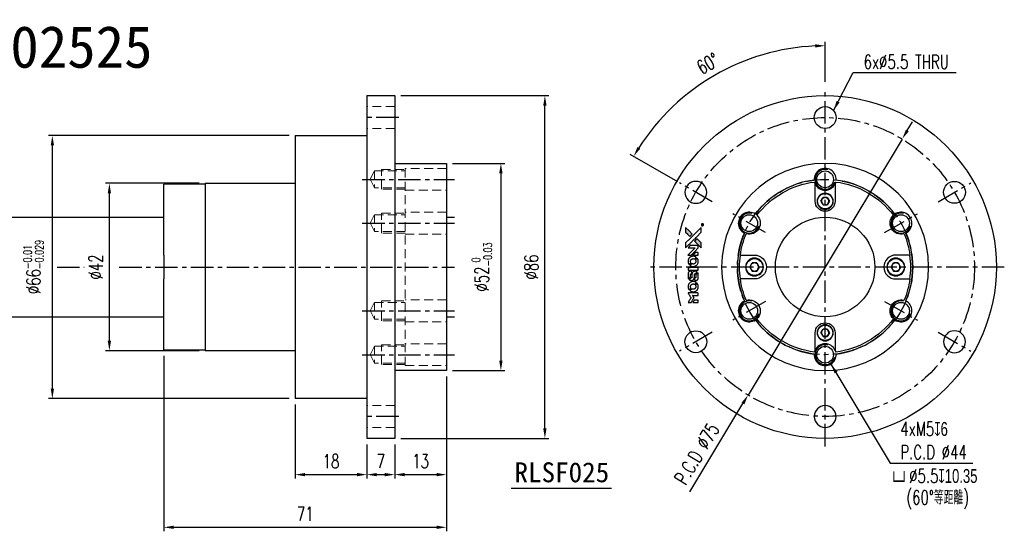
# Model space of a CAD drawing. Header units: millimetres. Extents: x -44 to 445, y -66 to 62.
# Tile 2 of 2: x 198 to 445, y -66 to 62. Entities that reach past the tile are written whole.
import ezdxf
from ezdxf.enums import TextEntityAlignment as Align

# ---------------------------------------------------------------- set-up
doc = ezdxf.new("R2010")
doc.units = ezdxf.units.MM
doc.header["$LTSCALE"] = 1.5
doc.linetypes.add('CENTER', pattern=[2, 1.25, -0.25, 0.25, -0.25])
doc.linetypes.add('DASHED', pattern=[0.75, 0.5, -0.25])
for name, color, linetype in [('CHA', 7, 'Continuous'), ('CL', 1, 'CENTER'), ('DIM', 4, 'Continuous'), ('HID', 2, 'DASHED'), ('OUT', 3, 'Continuous')]:
    doc.layers.add(name, color=color, linetype=linetype)
doc.styles.add('DIM-7', font='SIMPLEX.shx', dxfattribs={"width": 0.7, "bigfont": 'chineset.shx'})
doc.styles.add('T', font='kaiu.ttf')
doc.dimstyles.new('CNS', dxfattribs={"dimtxt": 3.5, "dimasz": 2.5, "dimexe": 1, "dimexo": 1.5, "dimgap": 0.09, "dimtad": 0, "dimdsep": 46, "dimtxsty": 'DIM-7', "dimcen": 0.09, "dimclrd": 1, "dimclre": 1, "dimclrt": 4, "dimadec": 0, "dimazin": 0, "dimtfac": 1, "dimtix": 1, "dimtmove": 2, "dimatfit": 3, "dimfxl": 1, "dimtvp": 0.971429, "dimtolj": 1, "dimarcsym": 0})

# ---------------------------------------------------------------- blocks, each defined once
blk = doc.blocks.new('*D11')
at = {"layer": 'DEFPOINTS', "color": 0}
for p in [(292, 43), (329.71, 43), (292, -43)]:
    blk.add_point(p, dxfattribs=at)
at = {"layer": 'DIM', "color": 0, "lineweight": -2}
for p, q in [((293.5, 43), (330.71, 43)), ((329.71, -40.5), (329.71, 40.5)), ((293.5, -43), (330.71, -43))]:
    blk.add_line(p, q, dxfattribs=at)
at = {"layer": 'DIM', "color": 0}
for points in [[(329.29, 40.5), (330.13, 40.5), (329.71, 43)], [(329.29, -40.5), (330.13, -40.5), (329.71, -43)]]:
    blk.add_solid(points, dxfattribs=at)
at = {"layer": 'DIM', "color": 0, "insert": (326.31, 0), "char_height": 3.5, "attachment_point": 5, "rotation": 90, "style": 'DIM-7'}
blk.add_mtext('\\A1;%%C86', dxfattribs=at)
blk = doc.blocks.new('*D12')
at = {"layer": 'DEFPOINTS', "color": 0}
for p in [(305, -26), (292, -43), (305, -52.09)]:
    blk.add_point(p, dxfattribs=at)
at = {"layer": 'DIM', "color": 0, "lineweight": -2}
for p, q in [((305, -27.5), (305, -53.09)), ((292, -44.5), (292, -53.09)), ((294.5, -52.09), (302.5, -52.09))]:
    blk.add_line(p, q, dxfattribs=at)
at = {"layer": 'DIM', "color": 0}
for points in [[(294.5, -51.67), (294.5, -52.51), (292, -52.09)], [(302.5, -51.67), (302.5, -52.51), (305, -52.09)]]:
    blk.add_solid(points, dxfattribs=at)
at = {"layer": 'DIM', "color": 0, "insert": (298.5, -48.69), "char_height": 3.5, "attachment_point": 5, "style": 'DIM-7'}
blk.add_mtext('\\A1;13', dxfattribs=at)
blk = doc.blocks.new('*D13')
at = {"layer": 'DEFPOINTS', "color": 0}
for p in [(285, -43), (292, -43), (292, -52.09)]:
    blk.add_point(p, dxfattribs=at)
at = {"layer": 'DIM', "color": 0, "lineweight": -2}
for p, q in [((285, -44.5), (285, -53.09)), ((292, -44.5), (292, -53.09)), ((287.5, -52.09), (289.5, -52.09))]:
    blk.add_line(p, q, dxfattribs=at)
at = {"layer": 'DIM', "color": 0}
for points in [[(287.5, -51.67), (287.5, -52.51), (285, -52.09)], [(289.5, -51.67), (289.5, -52.51), (292, -52.09)]]:
    blk.add_solid(points, dxfattribs=at)
at = {"layer": 'DIM', "color": 0, "insert": (288.5, -48.69), "char_height": 3.5, "attachment_point": 5, "style": 'DIM-7'}
blk.add_mtext('\\A1;7', dxfattribs=at)
blk = doc.blocks.new('*D14')
at = {"layer": 'DEFPOINTS', "color": 0}
for p in [(267, -33), (285, -43), (285, -52.09)]:
    blk.add_point(p, dxfattribs=at)
at = {"layer": 'DIM', "color": 0, "lineweight": -2}
for p, q in [((267, -34.5), (267, -53.09)), ((285, -44.5), (285, -53.09)), ((269.5, -52.09), (282.5, -52.09))]:
    blk.add_line(p, q, dxfattribs=at)
at = {"layer": 'DIM', "color": 0}
for points in [[(269.5, -51.67), (269.5, -52.51), (267, -52.09)], [(282.5, -51.67), (282.5, -52.51), (285, -52.09)]]:
    blk.add_solid(points, dxfattribs=at)
at = {"layer": 'DIM', "color": 0, "insert": (276, -48.69), "char_height": 3.5, "attachment_point": 5, "style": 'DIM-7'}
blk.add_mtext('\\A1;18', dxfattribs=at)
blk = doc.blocks.new('*D15')
at = {"layer": 'DEFPOINTS', "color": 0}
for p in [(234, -20.75), (305, -26), (305, -65.31)]:
    blk.add_point(p, dxfattribs=at)
at = {"layer": 'DIM', "color": 0, "lineweight": -2}
for p, q in [((234, -22.25), (234, -66.31)), ((305, -27.5), (305, -66.31)), ((236.5, -65.31), (302.5, -65.31))]:
    blk.add_line(p, q, dxfattribs=at)
at = {"layer": 'DIM', "color": 0}
for points in [[(236.5, -64.89), (236.5, -65.73), (234, -65.31)], [(302.5, -64.89), (302.5, -65.73), (305, -65.31)]]:
    blk.add_solid(points, dxfattribs=at)
at = {"layer": 'DIM', "color": 0, "insert": (269.5, -61.91), "char_height": 3.5, "attachment_point": 5, "style": 'DIM-7'}
blk.add_mtext('\\A1;71', dxfattribs=at)
blk = doc.blocks.new('*D16')
at = {"layer": 'DEFPOINTS', "color": 0}
for p in [(220.33, 21), (244.35, 21), (244.35, -21)]:
    blk.add_point(p, dxfattribs=at)
at = {"layer": 'DIM', "color": 0, "lineweight": -2}
for p, q in [((242.85, 21), (219.33, 21)), ((220.33, -18.5), (220.33, 18.5)), ((242.85, -21), (219.33, -21))]:
    blk.add_line(p, q, dxfattribs=at)
at = {"layer": 'DIM', "color": 0}
for points in [[(219.91, 18.5), (220.74, 18.5), (220.33, 21)], [(219.91, -18.5), (220.74, -18.5), (220.33, -21)]]:
    blk.add_solid(points, dxfattribs=at)
at = {"layer": 'DIM', "color": 0, "insert": (216.93, 0), "char_height": 3.5, "attachment_point": 5, "rotation": 90, "style": 'DIM-7'}
blk.add_mtext('\\A1;%%C42', dxfattribs=at)
blk = doc.blocks.new('*D17')
at = {"layer": 'DEFPOINTS', "color": 0}
for p in [(267, 33), (206, -33), (267, -33)]:
    blk.add_point(p, dxfattribs=at)
at = {"layer": 'DIM', "color": 0, "lineweight": -2}
for p, q in [((265.5, 33), (205, 33)), ((206, 30.5), (206, -30.5)), ((265.5, -33), (205, -33))]:
    blk.add_line(p, q, dxfattribs=at)
at = {"layer": 'DIM', "color": 0}
for points in [[(205.59, 30.5), (206.42, 30.5), (206, 33)], [(205.59, -30.5), (206.42, -30.5), (206, -33)]]:
    blk.add_solid(points, dxfattribs=at)
at = {"layer": 'DIM', "color": 0, "insert": (201.24, 0), "char_height": 3.5, "attachment_point": 5, "rotation": 90, "style": 'DIM-7'}
blk.add_mtext('\\A1;%%C66{\\H2.1;\\S-0.01^ -0.029;}', dxfattribs=at)
blk = doc.blocks.new('*D18')
at = {"layer": 'DEFPOINTS', "color": 0}
for p in [(305, 26), (305, -26), (318.66, -26)]:
    blk.add_point(p, dxfattribs=at)
at = {"layer": 'DIM', "color": 0, "lineweight": -2}
for p, q in [((306.5, 26), (319.66, 26)), ((318.66, 23.5), (318.66, -23.5)), ((306.5, -26), (319.66, -26))]:
    blk.add_line(p, q, dxfattribs=at)
at = {"layer": 'DIM', "color": 0}
for points in [[(318.24, 23.5), (319.08, 23.5), (318.66, 26)], [(318.24, -23.5), (319.08, -23.5), (318.66, -26)]]:
    blk.add_solid(points, dxfattribs=at)
at = {"layer": 'DIM', "color": 0, "insert": (313.9, 0), "char_height": 3.5, "attachment_point": 5, "rotation": 90, "style": 'DIM-7'}
blk.add_mtext('\\A1;%%C52{\\H2.1;\\S 0^ -0.03;}', dxfattribs=at)
blk = doc.blocks.new('*D21')
at = {"layer": 'DEFPOINTS', "color": 0}
for p in [(419.45, 32.12), (380.74, -32.12)]:
    blk.add_point(p, dxfattribs=at)
at = {"layer": 'DIM', "color": 0, "lineweight": -2}
for p, q in [((420.74, 34.26), (422.03, 36.4)), ((419.45, 32.12), (380.74, -32.12)), ((366.09, -56.44), (379.45, -34.26))]:
    blk.add_line(p, q, dxfattribs=at)
at = {"layer": 'DIM', "color": 0}
for points in [[(420.39, 34.47), (421.1, 34.04), (419.45, 32.12)], [(379.09, -34.04), (379.81, -34.47), (380.74, -32.12)]]:
    blk.add_solid(points, dxfattribs=at)
at = {"layer": 'DIM', "color": 0, "insert": (367.89, -46.86), "char_height": 3.5, "attachment_point": 5, "rotation": 58.9256, "style": 'DIM-7'}
blk.add_mtext('\\A1;P.C.D ∅75', dxfattribs=at)
blk = doc.blocks.new('*D20')
at = {"layer": 'DEFPOINTS', "color": 0}
for p in [(381.1, 52.18), (400.1, 45), (364.37, 20.62), (370.87, 16.87), (400.1, -45)]:
    blk.add_point(p, dxfattribs=at)
at = {"layer": 'DIM', "color": 4, "lineweight": -2}
for p, q in [((400.1, 46.5), (400.1, 56.53)), ((363.07, 21.37), (351.14, 28.27))]:
    blk.add_line(p, q, dxfattribs=at)
blk.add_arc((400.1, 0), 55.53, 92.5795, 147.4205, dxfattribs=at)
at = {"layer": 'DIM', "color": 4}
for points in [[(397.59, 55.89), (397.61, 55.06), (400.1, 55.53)], [(353.66, 29.69), (352.95, 30.12), (352, 27.77)]]:
    blk.add_solid(points, dxfattribs=at)
at = {"layer": 'DIM', "color": 4, "insert": (370.63, 51.04), "char_height": 3.5, "attachment_point": 5, "rotation": 30, "style": 'DIM-7'}
blk.add_mtext('\\A1;60°', dxfattribs=at)
blk = doc.blocks.new('A$C4a83a9b0')
at = {"linetype": 'Continuous'}
h = blk.add_hatch(color=256, dxfattribs=at)
h.dxf.hatch_style = 1
h.paths.add_polyline_path([(3147, 747), (3045, 747), (2943, 747), (2856, 658, 0.000288), (2822, 624, 0.000479), (2794, 596, 0.000013), (2768, 570, 0.197177), (2768, 570, 0.197497), (2768, 569, 0.00004), (2783, 554, 0.000834), (2799, 538, 0.000506), (2818, 519), (2869, 468), (3008, 607)])
h.paths.add_polyline_path([(2670, 271), (2620, 321, 0.000476), (2601, 340, 0.000789), (2584, 357, 0.000035), (2569, 371, 0.19758), (2569, 372, 0.198396), (2569, 371, 0.000019), (2549, 351, 0.000582), (2526, 329, 0.000351), (2500, 303, 0.000108), (2389, 191, 0.000692), (2332, 134, 0.000077), (2294, 95, 0.197527), (2293, 94, 0.410182), (2294, 93, 0.000493), (2314, 93, 0.002424), (2343, 93, 0.000529), (2393, 93), (2493, 93), (2581, 182)])
for points in [[(0, 584), (0, 519), (18, 508, -0.000297), (29, 501, -0.000037), (52, 487, -0.000043), (80, 470, -0.000036), (111, 451, 0.000044), (140, 433, 0.000063), (166, 417, 0.000035), (188, 404, 0.0009), (194, 400), (203, 395), (214, 402, 0.001175), (221, 406, 0.000208), (233, 413, 0.000225), (247, 422, 0.000203), (262, 432, -0.000711), (276, 440, -0.001119), (288, 448, -0.000263), (299, 455, -0.04589), (300, 455, -0.519312), (301, 454, -0.001914), (302, 437, -0.003124), (302, 408, -0.000285), (302, 337), (302, 219), (343, 219, 0.001727), (373, 219, 0.025279), (383, 219, 0.073886), (390, 221, 0.07426), (395, 224, 0.03264), (396, 225, 0.01784), (398, 227, 0.017712), (399, 229, 0.026854), (400, 231), (403, 235), (403, 442), (403, 649), (401, 647, -0.004595), (399, 646, -0.00016), (393, 642, -0.000298), (385, 638, -0.000208), (377, 633, 0.000986), (352, 617, 0.00025), (312, 592, 0.000268), (270, 566, 0.000436), (234, 543, -0.002932), (222, 535, -0.004718), (212, 529, -0.001113), (203, 524, -0.227179), (202, 524, -0.045982), (201, 524, -0.000145), (188, 532, -0.000825), (175, 540, -0.000517), (159, 550, 0.000056), (104, 584, 0.000289), (74, 603, 0.000481), (51, 617, 0.000418), (28, 631), (0, 648)], [(0, 333), (0, 219), (42, 219, 0.000842), (68, 219, 0.010591), (78, 219, 0.028995), (84, 219, 0.069543), (87, 221, 0.051063), (91, 223, 0.039932), (95, 226, 0.039414), (98, 230, 0.045845), (100, 233, 0.094811), (101, 237, 0.007124), (101, 249, 0.004713), (101, 268, 0.000534), (101, 311), (101, 385), (91, 391, 0.000828), (60, 410, 0.000879), (31, 428, 0.000048), (1, 446, 0.137596), (0, 447, 0.413028), (0, 446, 0.000016), (0, 413, 0.000623), (0, 376, 0.000374)], [(494, 559, 0.064158), (468, 510, 0.06356), (455, 455, 0.064004), (456, 399, 0.066747), (471, 345, 0.04321), (489, 312, 0.044737), (513, 283, 0.044901), (541, 258, 0.044184), (573, 239, 0.026293), (598, 229, 0.033344), (621, 222, 0.033227), (646, 219, 0.025815), (673, 218, 0.023119), (698, 220, 0.031044), (721, 224, 0.031337), (743, 231, 0.024258), (766, 241, 0.015622), (774, 245, 0.008495), (784, 251, 0.008415), (793, 257, 0.020814), (799, 262), (802, 264), (772, 295, 0.002843), (748, 318, 0.033917), (739, 327, 0.087906), (732, 330, 0.073302), (723, 332, 0.022047), (719, 331, 0.026465), (715, 331, 0.022233), (711, 330, 0.009985), (706, 328, -0.039011), (686, 323, -0.044398), (666, 322, -0.045096), (647, 324, -0.04265), (628, 329, -0.071154), (601, 344, -0.068827), (579, 365, -0.068713), (564, 392, -0.070507), (557, 422, -0.028605), (557, 435, -0.031418), (558, 447, -0.031044), (560, 460, -0.02668), (564, 472, 0.038913), (567, 479, 0.043732), (568, 487, 0.047754), (567, 494, 0.075756), (566, 499, 0.07294), (564, 502, 0.003456), (556, 510, 0.005023), (546, 521, 0.002422), (532, 535, 0.000819), (520, 547, 0.001349), (510, 557, 0.0001), (500, 566, 0.205335), (500, 567, 0.219821), (500, 566, 0.002494), (498, 564, 0.007089), (496, 562, 0.004494)], [(646, 646, 0.024131), (627, 644, 0.022344), (609, 639, 0.021883), (590, 633, 0.020884), (572, 625, 0.010669), (562, 619, 0.010389), (552, 613, 0.010913), (543, 608, 0.022227), (536, 603), (534, 601), (566, 569, 0.002452), (579, 556, 0.003628), (590, 546, 0.001662), (600, 536, 0.070159), (602, 535, 0.047671), (604, 534, 0.018624), (607, 534, 0.017921), (610, 533, 0.018804), (613, 533, 0.018255), (617, 533, 0.041312), (620, 533, 0.037164), (623, 534, 0.012342), (627, 536, -0.015101), (638, 540, -0.035998), (646, 542, -0.033244), (655, 543, -0.011249), (669, 543, -0.004059), (679, 543, -0.019693), (685, 543, -0.027943), (690, 542, -0.014411), (696, 540, -0.033089), (711, 535, -0.033887), (724, 528, -0.034021), (737, 520, -0.033942), (748, 510, -0.02816), (758, 498, -0.035032), (766, 486, -0.035269), (772, 473, -0.029196), (777, 459, -0.037862), (780, 442, -0.043657), (780, 426, -0.043064), (778, 410, -0.035184), (772, 393, 0.033699), (770, 386, 0.052815), (769, 378, 0.059167), (769, 372, 0.058972), (771, 366, 0.059208), (774, 361, 0.021125), (780, 355, 0.008691), (790, 345, 0.000851), (814, 321, 0.001873), (826, 309, 0.013884), (832, 303, 0.022355), (836, 300, 0.341453), (837, 301, 0.073011), (841, 304, 0.004587), (848, 315, 0.00748), (855, 327, 0.016837), (860, 336, 0.028606), (870, 359, 0.031352), (877, 381, 0.031004), (881, 405, 0.0268), (882, 430, 0.026698), (881, 457, 0.03002), (877, 482, 0.030357), (869, 506, 0.028554), (859, 530, 0.062944), (830, 574, 0.062206), (790, 610, 0.062448), (743, 634, 0.064355), (692, 646, 0.017377), (682, 647, 0.008369), (669, 647, 0.008367), (656, 647, 0.01757)], [(953, 591, 0.023289), (946, 581, 0.026845), (941, 571, 0.026047), (937, 560, 0.019751), (933, 547, 0.013249), (932, 540, 0.025169), (931, 534, 0.016532), (931, 527, 0.002937), (931, 514, 0.003317), (931, 501, 0.011808), (931, 494, 0.01777), (931, 488, 0.021476), (932, 483, 0.04325), (939, 460, 0.045753), (950, 439, 0.04649), (965, 421, 0.047672), (982, 406, 0.025315), (989, 401, 0.015208), (998, 396, 0.01512), (1008, 392, 0.022488), (1017, 389, 0.027857), (1030, 385, 0.034138), (1043, 383, 0.014286), (1063, 383, 0.00124), (1113, 383, -0.00103), (1144, 382, -0.002552), (1166, 382, -0.001594), (1184, 382, -0.047676), (1188, 381, -0.085307), (1195, 378, -0.097789), (1201, 373, -0.085947), (1205, 366, -0.051339), (1207, 356, 0.014634), (1207, 352, 0.015028), (1208, 349, 0.014927), (1208, 346, 0.059415), (1209, 345, 0.070595), (1212, 341, 0.00028), (1247, 305, 0.000111), (1283, 268, 0.200239), (1285, 268, 0.268906), (1286, 268, 0.001866), (1291, 277, 0.007532), (1296, 286, 0.017818), (1299, 292, 0.013256), (1302, 299, 0.011636), (1304, 307, 0.011528), (1307, 315, 0.012303), (1309, 323, 0.0423), (1310, 335, 0.013657), (1311, 353, 0.013857), (1310, 371, 0.037428), (1308, 384, 0.014927), (1306, 393, 0.0122), (1303, 402, 0.012518), (1300, 410, 0.023062), (1297, 417, 0.065961), (1281, 441, 0.06055), (1258, 461, 0.059676), (1231, 475, 0.060497), (1202, 483, 0.025683), (1196, 483, 0.001528), (1177, 483, 0.002124), (1153, 483, 0.001173), (1123, 484, -0.000809), (1072, 484, -0.017164), (1057, 484, -0.063931), (1048, 486, -0.108429), (1043, 489, -0.052941), (1039, 493, -0.063675), (1037, 498, -0.050562), (1036, 503, -0.020337), (1035, 511, 0.009897), (1035, 515, 0.016482), (1034, 519, 0.019019), (1033, 522, 0.06043), (1033, 524, 0.076267), (1029, 529, 0.00054), (996, 562, 0.000307), (961, 596, 0.142594), (959, 597, 0.232419), (958, 597, 0.022995), (956, 596, 0.024627), (955, 594, 0.015407)], [(1047, 647, 0.018538), (1040, 646, 0.010695), (1032, 645, 0.01068), (1025, 643, 0.017678), (1018, 641, 0.013849), (1011, 638, 0.011814), (1004, 635, 0.004513), (997, 632, 0.290035), (996, 631, 0.196418), (996, 630, 0.000124), (1009, 618, 0.001477), (1022, 604, 0.000898), (1039, 587), (1082, 545), (1135, 544, -0.001471), (1175, 544, -0.028714), (1188, 543, -0.097073), (1195, 541, -0.084199), (1201, 536, -0.042698), (1204, 532, -0.053912), (1206, 528, -0.051004), (1207, 524, -0.032967), (1207, 518, 0.00807), (1207, 516, 0.003023), (1207, 512, 0.002994), (1207, 508, 0.003629), (1208, 504), (1208, 495), (1249, 495, 0.001618), (1269, 495, 0.005206), (1282, 495, 0.00535), (1291, 495, 0.060675), (1294, 496, 0.048484), (1296, 497, 0.02389), (1299, 498, 0.022812), (1301, 500, 0.02462), (1303, 502, 0.061781), (1307, 507, 0.080179), (1310, 512, 0.048561), (1311, 520, 0.010021), (1311, 534, 0.016602), (1310, 554, 0.031409), (1308, 569, 0.036474), (1305, 582, 0.03439), (1299, 595, 0.065928), (1285, 615, 0.069066), (1266, 631, 0.065697), (1243, 641, 0.051559), (1216, 646, 0.020904), (1202, 647, 0.000451), (1131, 647, 0.000419), (1060, 647, 0.022759)], [(1360, 433), (1361, 219), (1403, 219), (1445, 219), (1450, 222, 0.071429), (1454, 225, 0.054799), (1457, 229, 0.053585), (1460, 234, 0.060698), (1461, 239, 0.033975), (1462, 248, 0.000112), (1462, 357, 0.000726), (1462, 464, 0.001084), (1461, 557), (1461, 648), (1410, 648), (1360, 648)], [(1552, 559, 0.018008), (1546, 550, 0.009842), (1539, 538, 0.009807), (1532, 526, 0.015716), (1527, 515, 0.048467), (1515, 477, 0.045841), (1511, 436, 0.046006), (1513, 395, 0.049638), (1524, 357, 0.064819), (1550, 307, 0.06695), (1588, 266, 0.066691), (1636, 236, 0.063505), (1691, 220, 0.03135), (1705, 218, 0.010439), (1725, 218, 0.010391), (1746, 218, 0.032408), (1759, 220, 0.015696), (1776, 223, 0.018095), (1791, 227, 0.018551), (1805, 233, 0.018352), (1820, 239, 0.015568), (1829, 244, 0.009832), (1839, 250, 0.009795), (1849, 257, 0.023727), (1856, 262), (1859, 264), (1828, 295, 0.001528), (1811, 313, 0.010022), (1802, 322, 0.019586), (1796, 326, 0.061865), (1792, 329, 0.055054), (1785, 331, 0.061607), (1778, 332, 0.048725), (1771, 331, 0.020221), (1761, 328, -0.017722), (1750, 325, -0.02685), (1740, 323, -0.02759), (1730, 322, -0.020233), (1719, 322, -0.04793), (1699, 325, -0.048386), (1679, 332, -0.047866), (1661, 342, -0.044964), (1645, 356, -0.04333), (1631, 373, -0.050921), (1622, 391, -0.051473), (1616, 411, -0.0459), (1614, 432, -0.019014), (1614, 442, -0.024114), (1616, 451, -0.025081), (1618, 460, -0.023892), (1620, 469, 0.008624), (1623, 475, 0.026486), (1624, 480, 0.035074), (1625, 484, 0.02756), (1625, 489, 0.087163), (1624, 496, 0.073291), (1620, 503, 0.028074), (1611, 512, 0.002594), (1589, 535), (1557, 567)], [(1702, 646, 0.023681), (1684, 644, 0.022402), (1666, 639, 0.021929), (1649, 633, 0.020503), (1631, 625, 0.013745), (1621, 620, 0.009767), (1610, 614, 0.009658), (1601, 607, 0.027804), (1594, 602), (1592, 600), (1623, 569, 0.002053), (1638, 554, 0.006738), (1649, 544, 0.007826), (1656, 538, 0.063909), (1659, 535, 0.061532), (1665, 533, 0.068674), (1671, 533, 0.052072), (1678, 534, 0.019648), (1687, 537, -0.018366), (1698, 540, -0.0288), (1708, 542, -0.029061), (1718, 543, -0.019155), (1730, 543, -0.053809), (1755, 540, -0.058833), (1778, 531, -0.058566), (1799, 516, -0.052525), (1816, 498, -0.044733), (1826, 481, -0.040573), (1833, 463, -0.041123), (1837, 445, -0.04951), (1838, 427, -0.017369), (1837, 418, -0.024255), (1835, 411, -0.023787), (1833, 403, -0.015798), (1830, 395, 0.010631), (1828, 390, 0.033653), (1827, 386, 0.037806), (1827, 383, 0.016307), (1827, 378, 0.068179), (1828, 369, 0.095747), (1831, 362, 0.033418), (1840, 352, 0.002133), (1867, 325, 0.001452), (1883, 310, 0.012393), (1890, 304, 0.020479), (1894, 301, 0.344362), (1896, 301, 0.074287), (1899, 304, 0.005454), (1906, 316, 0.008391), (1914, 328, 0.017097), (1919, 338, 0.027375), (1928, 358, 0.02835), (1934, 379, 0.027723), (1938, 401, 0.023913), (1940, 425, 0.027047), (1939, 453, 0.031685), (1935, 479, 0.032425), (1928, 504, 0.031013), (1918, 528, 0.037914), (1901, 557, 0.040153), (1880, 583, 0.039834), (1855, 604, 0.036173), (1826, 623, 0.040752), (1798, 635, 0.035885), (1766, 644, 0.035491), (1734, 647, 0.037615)], [(1990, 585), (1990, 520), (2141, 369), (2292, 219), (2334, 219, 0.0008), (2360, 219, 0.010795), (2370, 219, 0.030495), (2376, 220, 0.080372), (2380, 221, 0.03816), (2383, 224, 0.041799), (2386, 226, 0.042486), (2389, 229, 0.042078), (2391, 233, 0.099276), (2392, 238, 0.003302), (2392, 259, 0.002586), (2392, 296, 0.000204), (2392, 393), (2392, 549), (2342, 599), (2292, 649), (2291, 499), (2291, 349), (2143, 498, 0.000253), (2086, 554, 0.000412), (2038, 603, 0.000041), (1995, 646, 0.041338), (1993, 648), (1990, 650)], [(1990, 332), (1990, 218), (2032, 219), (2075, 219), (2080, 222, 0.03146), (2082, 224, 0.026444), (2084, 226, 0.026444), (2086, 228, 0.031457), (2087, 230), (2091, 235), (2091, 291), (2091, 347), (2041, 396, 0.000745), (2022, 415, 0.001228), (2006, 431, 0.000087), (1991, 445, 0.195134), (1991, 446, 0.412117), (1990, 445, 0.000048), (1990, 412, 0.00109), (1990, 376, 0.000653)], [(2413, 624, -0.000056), (2473, 563, -0.000021), (2559, 478, -0.000021), (2652, 385, -0.000025), (2739, 297), (2943, 93), (3044, 93), (3145, 93), (3009, 230, 0.000274), (2943, 296, 0.000123), (2857, 383, 0.000121), (2766, 475, 0.000165), (2683, 557), (2494, 747), (2392, 747), (2291, 747)], [(2856, 658, 0.000288), (2822, 624, 0.000479), (2794, 596, 0.000013), (2768, 570, 0.197177), (2768, 570, 0.197497), (2768, 569, 0.00004), (2783, 554, 0.000836), (2799, 538, 0.000505), (2818, 519), (2869, 468), (3008, 607), (3147, 747), (3045, 747), (2943, 747)], [(947, 370, 0.065483), (942, 367, 0.053271), (938, 363, 0.052018), (934, 359, 0.0556), (931, 353, 0.036839), (930, 350, 0.026922), (930, 346, 0.016905), (930, 340, 0.004317), (930, 332, 0.016369), (930, 313, 0.029936), (932, 298, 0.03418), (936, 285, 0.031327), (941, 272, 0.046935), (951, 256, 0.054053), (963, 243, 0.053701), (977, 233, 0.045364), (995, 225, 0.032479), (1010, 221, 0.03386), (1025, 219, 0.013578), (1050, 219, 0.001155), (1113, 219, 0.000413), (1166, 219, 0.005008), (1187, 219, 0.013199), (1199, 220, 0.033956), (1207, 221, 0.013909), (1216, 223, 0.010864), (1225, 226, 0.010938), (1234, 229, 0.028702), (1239, 232), (1244, 234), (1201, 278), (1158, 322), (1107, 322, -0.001504), (1085, 322, -0.00328), (1069, 322, -0.001901), (1056, 322, -0.061333), (1053, 323, -0.063621), (1048, 324, -0.048633), (1044, 327, -0.046769), (1040, 331, -0.047961), (1038, 336, -0.02678), (1036, 340, -0.050957), (1035, 343, -0.029398), (1035, 347, -0.00401), (1034, 357), (1034, 372), (993, 372, 0.001061), (969, 371, 0.009147), (958, 371, 0.020721), (952, 371, 0.051619)], [(2500, 303, 0.000108), (2389, 191, 0.000692), (2332, 134, 0.000077), (2294, 95, 0.197527), (2293, 94, 0.410182), (2294, 93, 0.000493), (2314, 93, 0.002424), (2343, 93, 0.000529), (2393, 93), (2493, 93), (2581, 182), (2670, 271), (2620, 321, 0.000476), (2601, 340, 0.000789), (2584, 357, 0.000035), (2569, 371, 0.19758), (2569, 372, 0.198396), (2569, 371, 0.000019), (2549, 351, 0.000582), (2526, 329, 0.000351)], [(3243, 89, 0.082374), (3230, 83, 0.083404), (3220, 73, 0.082663), (3213, 60, 0.07897), (3211, 46, 0.084941), (3214, 30, 0.08953), (3222, 16, 0.090743), (3234, 6, 0.090193), (3249, 1, 0.10067), (3266, 1, 0.099454), (3281, 9, 0.097736), (3293, 22, 0.09365), (3299, 38, 0.07584), (3299, 51, 0.068415), (3296, 64, 0.068328), (3289, 75, 0.075277), (3279, 83, 0.059367), (3271, 88, 0.048986), (3262, 90, 0.048519), (3252, 90, 0.055347)], [(3237, 45), (3237, 20), (3240, 20), (3243, 20), (3243, 30), (3244, 41), (3250, 41), (3256, 42), (3260, 35, -0.003356), (3262, 32, -0.002757), (3264, 29, -0.002784), (3266, 26, -0.007382), (3267, 24, 0.019487), (3269, 21, 0.098302), (3270, 20, 0.116932), (3271, 20, 0.032798), (3273, 20), (3277, 20), (3274, 24, 0.005748), (3273, 27, 0.002522), (3271, 30, 0.002495), (3269, 33, 0.00334), (3267, 36), (3263, 42), (3267, 44, 0.066516), (3270, 46, 0.085926), (3272, 49, 0.082934), (3274, 53, 0.05747), (3274, 57, 0.023576), (3273, 60, 0.043538), (3273, 62, 0.050891), (3272, 64, 0.049897), (3271, 65, 0.067884), (3268, 68, 0.077412), (3264, 70, 0.049266), (3258, 70, 0.012208), (3250, 71), (3237, 71)], [(3264, 62, -0.120545), (3266, 60, -0.09136), (3267, 57, -0.087576), (3267, 53, -0.098026), (3265, 50, -0.079907), (3264, 49, -0.087697), (3262, 48, -0.041371), (3259, 48, -0.005557), (3253, 48), (3243, 47), (3243, 56), (3243, 65), (3252, 65, -0.007471), (3258, 64, -0.035301), (3261, 64, -0.060486), (3263, 64, -0.063546)]]:
    blk.add_lwpolyline(points, format="xyb", close=True)
blk = doc.blocks.new('A$C9323e3cd')
at = {"xscale": 0.006, "yscale": 0.006, "zscale": 0.006, "rotation": 90}
blk.add_blockref('A$C4a83a9b0', (4.48, 0), dxfattribs=at)

msp = doc.modelspace()

# ---------------------------------------------------------------- linework, layer by layer
at = {"layer": 'CL', "color": 7, "ltscale": 3}
for p, q in [((400.097, -45), (400.097, 45)), ((293, 37.5), (284, 37.5)), ((283.85, 22), (307, 22)), ((371.734, 16.375), (363.507, 21.125)), ((428.459, 16.375), (436.686, 21.125)), ((385.158, 8.625), (376.931, 13.375)), ((415.036, 8.625), (423.263, 13.375)), ((283.85, 11), (307, 11)), ((207.173, 0), (213.981, 0)), ((222.818, 0), (307, 0)), ((445.097, 0), (355.097, 0)), ((385.158, -8.625), (376.931, -13.375)), ((415.036, -8.625), (423.263, -13.375)), ((283.85, -11), (307, -11)), ((371.734, -16.375), (363.507, -21.125)), ((428.459, -16.375), (436.686, -21.125)), ((283.85, -22), (307, -22)), ((293, -37.5), (284, -37.5))]:
    msp.add_line(p, q, dxfattribs=at)
for radius in [37.5, 22]:
    msp.add_circle((400.097, 0), radius, dxfattribs=at)
at = {"layer": 'DIM', "color": 7}
msp.add_line((321.224, -55.482), (346.476, -55.482), dxfattribs=at)
for centre in [(400.097, 22), (381.044, 11), (419.149, 11), (381.044, -11), (419.149, -11), (400.097, -22)]:
    msp.add_arc(centre, 2.5, 75, 345, dxfattribs=at)
at = {"layer": 'HID', "color": 7, "lineweight": 15, "ltscale": 3}
for p, q in [((292, 40.25), (285, 40.25)), ((292, 34.75), (285, 34.75)), ((294.65, 24.75), (294.65, -24.75)), ((305, 24.75), (294.65, 24.75)), ((285.85, 22), (286.9, 24.1)), ((286.9, 24.1), (286.9, 19.9)), ((286.9, 24.1), (294.65, 24.1)), ((288.65, 19.5), (288.65, 24.5)), ((288.65, 24.5), (294.65, 24.5)), ((286.9, 19.9), (285.85, 22)), ((294.65, 19.9), (286.9, 19.9)), ((294.65, 19.5), (288.65, 19.5)), ((294.65, 19.25), (305, 19.25)), ((285.85, 11), (286.9, 13.1)), ((286.9, 13.1), (286.9, 8.9)), ((286.9, 13.1), (294.65, 13.1)), ((288.65, 8.5), (288.65, 13.5)), ((288.65, 13.5), (294.65, 13.5)), ((305, 13.75), (294.65, 13.75)), ((286.9, 8.9), (285.85, 11)), ((294.65, 8.9), (286.9, 8.9)), ((294.65, 8.5), (288.65, 8.5)), ((294.65, 8.25), (305, 8.25)), ((285.85, -11), (286.9, -8.9)), ((286.9, -8.9), (286.9, -13.1)), ((286.9, -8.9), (294.65, -8.9)), ((288.65, -13.5), (288.65, -8.5)), ((288.65, -8.5), (294.65, -8.5)), ((305, -8.25), (294.65, -8.25)), ((286.9, -13.1), (285.85, -11)), ((294.65, -13.1), (286.9, -13.1)), ((294.65, -13.5), (288.65, -13.5)), ((294.65, -13.75), (305, -13.75)), ((288.65, -24.5), (288.65, -19.5)), ((288.65, -19.5), (294.65, -19.5)), ((305, -19.25), (294.65, -19.25)), ((285.85, -22), (286.9, -19.9)), ((286.9, -24.1), (285.85, -22)), ((286.9, -19.9), (286.9, -24.1)), ((286.9, -19.9), (294.65, -19.9)), ((294.65, -24.1), (286.9, -24.1)), ((294.65, -24.5), (288.65, -24.5)), ((294.65, -24.75), (305, -24.75)), ((292, -34.75), (285, -34.75)), ((292, -40.25), (285, -40.25))]:
    msp.add_line(p, q, dxfattribs=at)
at = {"layer": 'OUT', "color": 7, "linetype": 'Continuous'}
for p, q in [((285, 43), (292, 43)), ((285, 43), (285, 0)), ((292, 43), (292, 0)), ((267, 33), (267, 0)), ((267, 33), (285, 33)), ((292, 26), (305, 26)), ((305, 26), (305, -26)), ((234, 3), (234, 20.75)), ((241, 20.75), (234, 20.75)), ((241, 20.9), (244.35, 20.9)), ((241, 20.75), (241, 20.9)), ((244.35, 21), (267, 21)), ((244.35, 21), (244.35, 0)), ((397.597, 16.5), (397.597, 20.854)), ((402.597, 20.854), (402.597, 16.5)), ((164, 12.5), (234, 12.5)), ((305, 12.5), (307, 12.5)), ((234, 3), (234, -3)), ((378.807, 3), (382.347, 3)), ((421.386, 3), (417.847, 3)), ((244.35, 0), (244.35, -21)), ((267, 0), (267, -33)), ((285, 0), (285, -43)), ((292, 0), (292, -43)), ((234, -20.75), (234, -3)), ((382.347, -3), (378.807, -3)), ((417.847, -3), (421.386, -3)), ((164, -12.5), (234, -12.5)), ((305, -12.5), (307, -12.5)), ((397.597, -20.854), (397.597, -16.5)), ((402.597, -16.5), (402.597, -20.854)), ((234, -20.75), (241, -20.75)), ((241, -20.75), (241, -20.9)), ((244.35, -20.9), (241, -20.9)), ((267, -21), (244.35, -21)), ((305, -26), (292, -26)), ((285, -33), (267, -33)), ((292, -43), (285, -43))]:
    msp.add_line(p, q, dxfattribs=at)
at = {"layer": 'OUT', "color": 7}
for p, q in [((399.034, 16.5), (399.565, 17.42)), ((400.628, 17.42), (399.565, 17.42)), ((400.628, 17.42), (401.159, 16.5)), ((399.034, 16.5), (399.565, 15.58)), ((399.565, 15.58), (400.628, 15.58)), ((401.159, 16.5), (400.628, 15.58)), ((381.166, 0), (381.756, 1.023)), ((382.937, 1.023), (381.756, 1.023)), ((382.937, 1.023), (383.527, 0)), ((416.666, 0), (417.256, 1.023)), ((418.437, 1.023), (417.256, 1.023)), ((418.437, 1.023), (419.027, 0)), ((381.166, 0), (381.756, -1.023)), ((381.756, -1.023), (382.937, -1.023)), ((383.527, 0), (382.937, -1.023)), ((416.666, 0), (417.256, -1.023)), ((417.256, -1.023), (418.437, -1.023)), ((419.027, 0), (418.437, -1.023)), ((399.034, -16.5), (399.565, -15.58)), ((399.034, -16.5), (399.565, -17.42)), ((400.628, -15.58), (399.565, -15.58)), ((400.628, -15.58), (401.159, -16.5)), ((401.159, -16.5), (400.628, -17.42)), ((399.565, -17.42), (400.628, -17.42))]:
    msp.add_line(p, q, dxfattribs=at)
at = {"layer": 'OUT', "color": 7, "linetype": 'Continuous'}
for centre, radius in [((400.097, 0), 43), ((400.097, 37.5), 2.75), ((400.097, 22), 2.1), ((432.573, 18.75), 2.75), ((381.044, 11), 2.1), ((400.097, 0), 12.5), ((419.149, 11), 2.1), ((381.044, -11), 2.1), ((419.149, -11), 2.1), ((367.621, -18.75), 2.75), ((400.097, -22), 2.1)]:
    msp.add_circle(centre, radius, dxfattribs=at)
at = {"layer": 'OUT', "color": 7, "linetype": 'Continuous', "extrusion": (0, 0, -1)}
for centre, radius in [((-400.097, 0), 26), ((-367.621, 18.75), 2.75), ((-432.573, -18.75), 2.75), ((-400.097, -37.5), 2.75)]:
    msp.add_circle(centre, radius, dxfattribs=at)
at = {"layer": 'OUT', "color": 7, "extrusion": (0, 0, -1)}
for centre, radius in [((-400.097, 16.5), 2.025), ((-382.347, 0), 2.25), ((-417.847, 0), 2.25), ((-400.097, -16.5), 2.025)]:
    msp.add_circle(centre, radius, dxfattribs=at)
at = {"layer": 'OUT', "color": 7}
for centre, radius in [((400.097, 16.5), 1.913), ((382.347, 0), 2.125), ((417.847, 0), 2.125), ((400.097, -16.5), 1.913)]:
    msp.add_circle(centre, radius, dxfattribs=at)
at = {"layer": 'OUT', "color": 7, "linetype": 'Continuous'}
for centre, radius, start, end in [((400.097, 22), 2.75, 356.41668, 183.58332), ((400.097, 0), 22, 97.16664, 142.83336), ((400.097, 22), 2.75, 204.61998, 335.38002), ((400.097, 0), 22, 37.16664, 82.83336), ((381.044, 11), 2.75, 56.41668, 243.58332), ((419.149, 11), 2.75, 296.41668, 123.58332), ((400.097, 0), 22, 157.16664, 202.83336), ((400.097, 0), 22, 337.16664, 22.83336), ((417.847, 0), 3, 90, 270), ((400.097, 0), 21.5, 351.97907, 8.02093), ((381.044, -11), 2.75, 116.41668, 303.58332), ((419.149, -11), 2.75, 236.41668, 63.58332), ((400.097, 0), 22, 217.16664, 262.83336), ((400.097, 0), 22, 277.16664, 322.83336), ((400.097, -22), 2.75, 24.61998, 155.38002), ((400.097, -22), 2.75, 176.41668, 3.58332)]:
    msp.add_arc(centre, radius, start, end, dxfattribs=at)
at = {"layer": 'OUT', "color": 7, "linetype": 'Continuous', "extrusion": (0, 0, -1)}
for centre, radius, start, end in [((-400.097, 0), 21.5, 37.12861, 82.87139), ((-400.097, 22), 2.75, 335.38002, 345.9805), ((-400.097, 22), 2.75, 194.0195, 204.61998), ((-400.097, 0), 21.5, 97.12861, 142.87139), ((-400.097, 16.5), 2.5, 180, 0), ((-381.044, 11), 2.75, 134.0195, 285.9805), ((-419.149, 11), 2.75, 254.0195, 45.9805), ((-400.097, 0), 21.5, 8.02093, 22.87139), ((-400.097, 0), 21.5, 157.12861, 171.97907), ((-400.097, 0), 21.5, 351.97907, 8.02093), ((-382.347, 0), 3, 90, 270), ((-400.097, 0), 21.5, 337.12861, 351.97907), ((-400.097, 0), 21.5, 188.02093, 202.87139), ((-381.044, -11), 2.75, 74.0195, 225.9805), ((-419.149, -11), 2.75, 314.0195, 105.9805), ((-400.097, 0), 21.5, 277.12861, 322.87139), ((-400.097, -16.5), 2.5, 0, 180), ((-400.097, 0), 21.5, 217.12861, 262.87139), ((-400.097, -22), 2.75, 14.0195, 24.61998), ((-400.097, -22), 2.75, 155.38002, 165.9805)]:
    msp.add_arc(centre, radius, start, end, dxfattribs=at)
at = {"layer": 'OUT', "color": 7}
for centre, radius, start, end in [((400.097, 16.5), 0.92, 90, 150), ((400.097, 16.5), 0.92, 30, 90), ((400.097, 16.5), 0.92, 150, 210), ((400.097, 16.5), 0.92, 210, 270), ((400.097, 16.5), 0.92, 270, 330), ((400.097, 16.5), 0.92, 330, 30), ((382.347, 0), 1.022, 150, 210), ((382.347, 0), 1.022, 90, 150), ((382.347, 0), 1.022, 30, 90), ((382.347, 0), 1.022, 330, 30), ((417.847, 0), 1.022, 150, 210), ((417.847, 0), 1.022, 90, 150), ((417.847, 0), 1.022, 30, 90), ((417.847, 0), 1.022, 330, 30), ((382.347, 0), 1.022, 210, 270), ((382.347, 0), 1.022, 270, 330), ((417.847, 0), 1.022, 210, 270), ((417.847, 0), 1.022, 270, 330), ((400.097, -16.5), 0.92, 150, 210), ((400.097, -16.5), 0.92, 90, 150), ((400.097, -16.5), 0.92, 210, 270), ((400.097, -16.5), 0.92, 30, 90), ((400.097, -16.5), 0.92, 270, 330), ((400.097, -16.5), 0.92, 330, 30)]:
    msp.add_arc(centre, radius, start, end, dxfattribs=at)
at = {"layer": 'OUT', "color": 7, "linetype": 'Continuous'}
msp.add_point((305, 0), dxfattribs=at)

# ---------------------------------------------------------------- block references
at = {"layer": 'CHA', "color": 7}
msp.add_blockref('A$C9323e3cd', (365.069, -8.929), dxfattribs=at)

# ---------------------------------------------------------------- texts
at = {"layer": 'CHA', "color": 7, "style": 'T'}
for s, height, p in [('RSSY02525', 10.5, (199.03, 55.258)), ('RLSF025', 5, (333.971, -51.508))]:
    msp.add_text(s, height=height, dxfattribs=at).set_placement(p, align=Align.MIDDLE)
at = {"layer": 'DIM', "color": 7, "char_height": 3.5, "attachment_point": 7, "style": 'DIM-7'}
for s, insert in [('6x%%C5.5 {\\A1;THRU}', (409.759, 49.766)), ('4xM5{\\Fgdt|c136;x6\\P}P.C.D %%C44', (418.988, -48.219)), ('{\\Fgdt|c136;v }%%C5.5{\\Fgdt|c136;x10.35}', (417.019, -54.232)), ('(60%%D等距離)', (420.477, -60.738))]:
    msp.add_mtext(s, dxfattribs=dict(at, insert=insert))

# ---------------------------------------------------------------- dimensions: what is measured, and where the dimension line sits
at = {"layer": 'DIM', "color": 7}
dim = msp.add_angular_dim_2l(base=(381.103, 52.184), line1=((370.868, 16.875), (364.373, 20.625)), line2=((400.097, 45), (400.097, -45)), dimstyle='CNS', override={"dimclrd": 4, "dimclre": 4}, dxfattribs=at)
dim.commit()
dim.dimension.update_dxf_attribs({"geometry": '*D20', "text_midpoint": (370.63, 51.038)})
for base, p1, p2, override, picture, middle in [((329.711, 43), (292, -43), (292, 43), {"dimclrd": 0, "dimclre": 0, "dimclrt": 0}, '*D11', (326.311, 0)), ((206.002, -33), (267, 33), (267, -33), {"dimclrd": 0, "dimclre": 0, "dimclrt": 0, "dimtol": 1, "dimtp": -0.01, "dimtm": 0.029, "dimtfac": 0.6, "dimtdec": 3, "dimtmove": 0}, '*D17', (201.242, 0)), ((318.659, -26), (305, 26), (305, -26), {"dimclrd": 0, "dimclre": 0, "dimclrt": 0, "dimtol": 1, "dimtm": 0.03, "dimtfac": 0.6, "dimtdec": 3, "dimtmove": 0}, '*D18', (313.899, 0)), ((220.326, 21), (244.35, -21), (244.35, 21), {"dimclrd": 0, "dimclre": 0, "dimclrt": 0}, '*D16', (216.926, 0))]:
    dim = msp.add_linear_dim(base=base, p1=p1, p2=p2, angle=90, text='%%C<>', dimstyle='CNS', override=override, dxfattribs=at)
    dim.commit()
    dim.dimension.update_dxf_attribs({"geometry": picture, "text_midpoint": middle})
dim = msp.add_diameter_dim_2p(p1=(419.452, 32.119), p2=(380.741, -32.119), text='P.C.D <>', dimstyle='CNS', override={"dimclrd": 0, "dimclre": 0, "dimclrt": 0, "dimtmove": 0}, dxfattribs=at)
dim.commit()
dim.dimension.update_dxf_attribs({"geometry": '*D21', "text_midpoint": (370.799, -48.616), "dimtype": 163})
for base, p1, p2, picture, middle in [((305, -65.309), (234, -20.75), (305, -26), '*D15', (269.5, -61.909)), ((305, -52.09), (292, -43), (305, -26), '*D12', (298.5, -48.69)), ((285, -52.09), (267, -33), (285, -43), '*D14', (276, -48.69)), ((292, -52.09), (285, -43), (292, -43), '*D13', (288.5, -48.69))]:
    dim = msp.add_linear_dim(base=base, p1=p1, p2=p2, angle=180, dimstyle='CNS', override={"dimclrd": 0, "dimclre": 0, "dimclrt": 0}, dxfattribs=at)
    dim.commit()
    dim.dimension.update_dxf_attribs({"geometry": picture, "text_midpoint": middle})

# ---------------------------------------------------------------- leaders
at = {"layer": 'DIM', "color": 7, "annotation_type": 0, "has_hookline": 1, "hookline_direction": 0}
for points, text_width in [([(402.208, 39.262), (407.124, 48.824), (409.624, 48.824)], 23.333), ([(401.55, -24.334), (416.427, -49.249), (418.927, -49.249)], 18.2)]:
    msp.add_leader(points, dimstyle='CNS', override={"dimgap": 0.09, "dimtad": 1, "dimclrd": 0, "dimclre": 4}, dxfattribs=dict(at, text_width=text_width))

doc.saveas('drawing.dxf')
